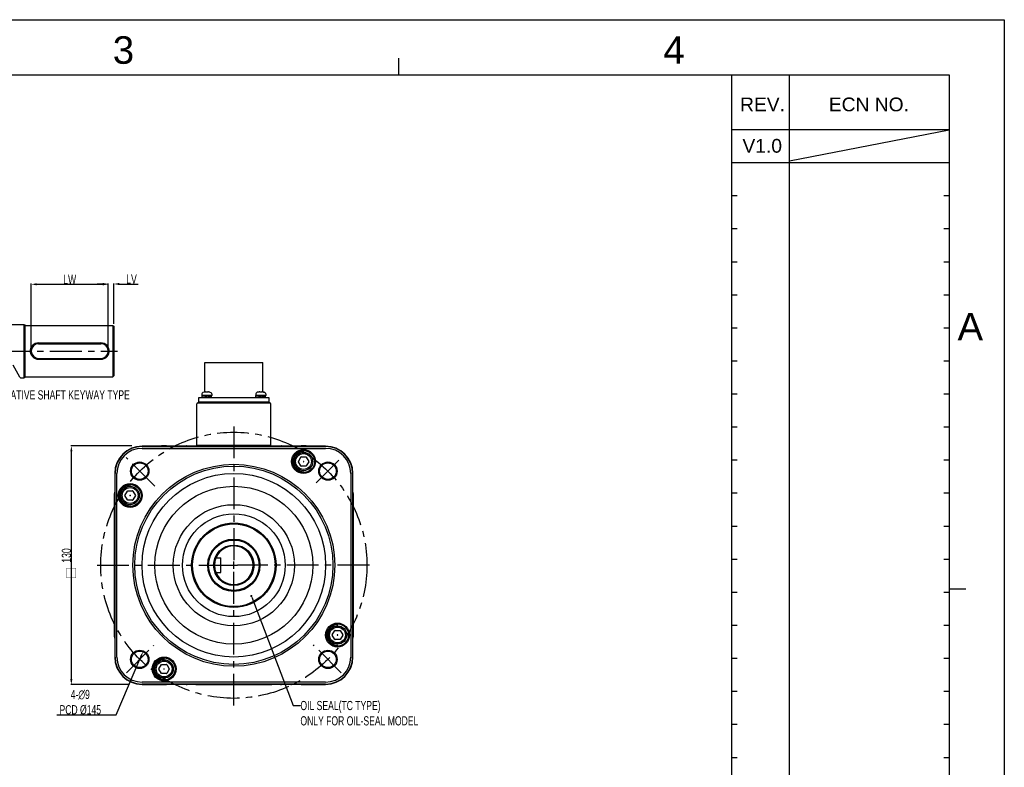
# Model space of a CAD drawing. Header units: millimetres. Extents: x -95 to 535, y -111 to 334.
# Tile 17 of 17: x 267 to 535, y 131 to 334. Entities that reach past the tile are written whole.
import ezdxf
from ezdxf.enums import TextEntityAlignment as Align

# ---------------------------------------------------------------- set-up
doc = ezdxf.new("R2010")
doc.units = ezdxf.units.MM
doc.header["$LTSCALE"] = 23.1
doc.header["$PDMODE"] = 3
doc.header["$PDSIZE"] = 0.3125
doc.linetypes.add('CENTER', pattern=[0.6, 0.375, -0.075, 0.075, -0.075])
doc.layers.get('0').update_dxf_attribs({"linetype": 'CONTINUOUS'})
doc.layers.get('Defpoints').update_dxf_attribs({"linetype": 'CONTINUOUS'})
for name, color, linetype in [('02___PRT_ALL_AXES', 7, 'CONTINUOUS'), ('3_ALL_AXES', 7, 'CONTINUOUS'), ('7_ALL_FEATURES', 7, 'CONTINUOUS'), ('AXS', 7, 'CONTINUOUS'), ('DEFAULT_1', 7, 'CENTER'), ('DIM', 6, 'CONTINUOUS'), ('DRAWING FRAME', 1, 'CONTINUOUS')]:
    doc.layers.add(name, color=color, linetype=linetype)
doc.styles.add('ARIAL', font='ARIAL.TTF')
doc.styles.get("Standard").update_dxf_attribs({"font": 'txt', "width": 0.7})
doc.dimstyles.new('DIMSTYLE_1', dxfattribs={"dimtxt": 2.5, "dimasz": 1.5, "dimexe": 0.18, "dimexo": 0.0625, "dimgap": 0.09, "dimtad": 1, "dimlfac": 2, "dimdsep": 46, "dimtxsty": 'Standard', "dimblk": '_FILLED', "dimblk1": '_FILLED', "dimblk2": '_FILLED', "dimcen": 0.09, "dimadec": 0, "dimazin": 0, "dimtp": 0.01, "dimtm": 0.01, "dimtfac": 1, "dimtofl": 0, "dimtmove": 0, "dimatfit": 3, "dimldrblk": '_FILLED', "dimfxl": 0, "dimtolj": 1, "dimarcsym": 0})
doc.dimstyles.new('DIMSTYLE_2', dxfattribs={"dimtxt": 2.5, "dimasz": 1.5, "dimexe": 0.18, "dimexo": 0.0625, "dimgap": 0.09, "dimtad": 1, "dimtih": 1, "dimtoh": 1, "dimlfac": 2, "dimdsep": 46, "dimtxsty": 'Standard', "dimblk": '_FILLED', "dimblk1": '_FILLED', "dimblk2": '_FILLED', "dimcen": 0.09, "dimadec": 0, "dimazin": 0, "dimtp": 0.01, "dimtm": 0.01, "dimtfac": 1, "dimtofl": 0, "dimtmove": 0, "dimatfit": 3, "dimldrblk": '_FILLED', "dimfxl": 0, "dimtolj": 1, "dimarcsym": 0})

# ---------------------------------------------------------------- blocks, each defined once
blk = doc.blocks.new('_FILLED')
at = {"color": 0, "linetype": 'ByBlock'}
blk.add_solid([(0, 0), (-1, 0.2), (-1, -0.2)], dxfattribs=at)
blk = doc.blocks.new('*D108')
at = {"color": 0, "linetype": 'Continuous', "lineweight": -2}
for p, q in [((297.73, 218.31), (281.08, 218.31)), ((281.26, 154.81), (281.26, 216.81)), ((297.02, 153.31), (281.08, 153.31))]:
    blk.add_line(p, q, dxfattribs=at)
at = {"layer": 'Defpoints', "color": 0, "linetype": 'Continuous'}
for p in [(281.26, 218.31), (297.79, 218.31), (297.09, 153.31)]:
    blk.add_point(p, dxfattribs=at)
at = {"color": 0, "linetype": 'Continuous', "lineweight": -2, "xscale": 1.5, "yscale": 1.5, "zscale": 1.5}
for p, rotation in [((281.26, 218.31), 90), ((281.26, 153.31), 270)]:
    blk.add_blockref('_FILLED', p, dxfattribs=dict(at, rotation=rotation))
at = {"color": 0, "linetype": 'Continuous', "insert": (279.92, 188.46), "char_height": 2.5, "attachment_point": 5, "rotation": 90}
blk.add_mtext('\\A1;130', dxfattribs=at)
blk = doc.blocks.new('*D110')
at = {"color": 0, "linetype": 'Continuous', "lineweight": -2}
for p, q in [((293.48, 145.07), (300.19, 160.86)), ((277.27, 145.07), (293.48, 145.07))]:
    blk.add_line(p, q, dxfattribs=at)
at = {"layer": 'Defpoints', "color": 0, "linetype": 'Continuous'}
for p in [(300.77, 162.24), (299.01, 158.1)]:
    blk.add_point(p, dxfattribs=at)
at = {"color": 0, "linetype": 'Continuous', "lineweight": -2, "xscale": 1.5, "yscale": 1.5, "zscale": 1.5, "rotation": 66.98435904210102}
blk.add_blockref('_FILLED', (300.77, 162.24), dxfattribs=at)
at = {"color": 0, "linetype": 'Continuous', "insert": (283.69, 148.49), "char_height": 2.5, "attachment_point": 5}
blk.add_mtext('\\A1;4-∅9\\PPCD %%c145', dxfattribs=at)
blk = doc.blocks.new('*D117')
at = {"color": 0, "linetype": 'Continuous', "lineweight": -2}
for p, q in [((270.32, 244.8), (270.32, 262.51)), ((271.82, 262.33), (289.82, 262.33)), ((291.32, 244.8), (291.32, 262.51))]:
    blk.add_line(p, q, dxfattribs=at)
at = {"layer": 'Defpoints', "color": 0, "linetype": 'Continuous'}
for p in [(291.32, 262.33), (270.32, 244.74), (291.32, 244.74)]:
    blk.add_point(p, dxfattribs=at)
at = {"color": 0, "linetype": 'Continuous', "lineweight": -2, "xscale": 1.5, "yscale": 1.5, "zscale": 1.5, "rotation": 180}
blk.add_blockref('_FILLED', (270.32, 262.33), dxfattribs=at)
at = {"color": 0, "linetype": 'Continuous', "lineweight": -2, "xscale": 1.5, "yscale": 1.5, "zscale": 1.5}
blk.add_blockref('_FILLED', (291.32, 262.33), dxfattribs=at)
at = {"color": 0, "linetype": 'Continuous', "insert": (280.82, 263.67), "char_height": 2.5, "attachment_point": 5}
blk.add_mtext('\\A1;LW', dxfattribs=at)
blk = doc.blocks.new('*D118')
at = {"color": 0, "linetype": 'Continuous', "lineweight": -2}
for p, q in [((289.82, 262.41), (288.32, 262.41)), ((291.32, 244.8), (291.32, 262.59)), ((292.82, 251.55), (292.82, 262.59)), ((294.32, 262.41), (299.5, 262.41))]:
    blk.add_line(p, q, dxfattribs=at)
at = {"layer": 'Defpoints', "color": 0, "linetype": 'Continuous'}
for p in [(291.32, 262.41), (292.82, 251.49), (291.32, 244.74)]:
    blk.add_point(p, dxfattribs=at)
at = {"color": 0, "linetype": 'Continuous', "lineweight": -2, "xscale": 1.5, "yscale": 1.5, "zscale": 1.5}
blk.add_blockref('_FILLED', (291.32, 262.41), dxfattribs=at)
at = {"color": 0, "linetype": 'Continuous', "lineweight": -2, "xscale": 1.5, "yscale": 1.5, "zscale": 1.5, "rotation": 180}
blk.add_blockref('_FILLED', (292.82, 262.41), dxfattribs=at)
at = {"color": 0, "linetype": 'Continuous', "insert": (297.66, 263.75), "char_height": 2.5, "attachment_point": 5}
blk.add_mtext('\\A1;LV', dxfattribs=at)

msp = doc.modelspace()

# ---------------------------------------------------------------- linework, layer by layer
at = {"color": 7, "linetype": 'Continuous'}
for p, q in [((264.8286, 251.3877), (268.3168, 251.3877)), ((268.3168, 251.3877), (268.3168, 236.8877)), ((268.3168, 251.3877), (268.5668, 251.2627)), ((268.5668, 251.2627), (268.5668, 237.0127)), ((292.5668, 251.1377), (292.5668, 237.1377)), ((292.5668, 251.1377), (292.8168, 250.8877)), ((292.8168, 250.8876), (292.8168, 237.3877)), ((272.3168, 246.3745), (289.3168, 246.3745)), ((272.3168, 246.1377), (289.3168, 246.1377)), ((272.3168, 242.1377), (289.3168, 242.1377)), ((272.3168, 241.9008), (289.3168, 241.9008)), ((267.2052, 237.0393), (265.4455, 240.2665)), ((267.386, 236.8877), (267.2052, 237.0393)), ((267.386, 236.8877), (268.3168, 236.8877)), ((268.3168, 236.8877), (268.5668, 237.0127)), ((292.5668, 237.1377), (292.8168, 237.3877)), ((316.8351, 232.4958), (316.8121, 232.0556)), ((319.5621, 232.0556), (316.8121, 232.0556)), ((317.4112, 232.9536), (317.088, 232.8471)), ((317.4399, 232.9545), (317.4384, 232.9543)), ((317.4732, 232.9599), (317.4578, 232.9573)), ((317.4896, 232.963), (317.472, 232.9597)), ((317.5091, 232.9667), (317.4892, 232.9629)), ((317.5284, 232.9706), (317.5089, 232.9667)), ((317.8393, 233.0153), (317.8738, 233.0123)), ((317.8738, 233.0123), (317.8788, 233.0108)), ((317.9113, 232.9984), (317.8788, 233.0108)), ((317.9541, 232.9758), (317.9104, 232.9987)), ((317.978, 232.9595), (317.9533, 232.9763)), ((317.9781, 232.9595), (317.9762, 232.9599)), ((317.9898, 232.9574), (317.9781, 232.9595)), ((318.0567, 232.9542), (318.0293, 232.9543)), ((318.1398, 232.9566), (318.0557, 232.9542)), ((318.2366, 232.9566), (318.1385, 232.9566)), ((318.3962, 232.9595), (318.3839, 232.9573)), ((318.4208, 232.9763), (318.3961, 232.9595)), ((318.4637, 232.9987), (318.42, 232.9758)), ((318.4954, 233.0108), (318.4629, 232.9984)), ((318.5003, 233.0123), (318.4953, 233.0108)), ((318.5348, 233.0153), (318.5003, 233.0123)), ((318.6314, 233.0053), (318.5348, 233.0153)), ((318.9247, 232.9559), (318.9188, 232.9568)), ((318.9386, 232.954), (318.9356, 232.9543)), ((318.9629, 232.9536), (319.2861, 232.8471)), ((319.539, 232.4958), (319.5621, 232.0556)), ((331.5151, 232.4958), (331.4921, 232.0556)), ((334.2421, 232.0556), (331.4921, 232.0556)), ((332.1405, 232.9577), (332.1303, 232.956)), ((332.1509, 232.9595), (332.1391, 232.9575)), ((332.1627, 232.9617), (332.1497, 232.9593)), ((332.176, 232.9642), (332.1619, 232.9615)), ((332.1905, 232.967), (332.1756, 232.9641)), ((332.2084, 232.9706), (332.1906, 232.967)), ((332.594, 232.9972), (332.5588, 233.0108)), ((332.6325, 232.9768), (332.5938, 232.9972)), ((332.6579, 232.9595), (332.6324, 232.9768)), ((332.6588, 232.9593), (332.6567, 232.9598)), ((332.7178, 232.9541), (332.6978, 232.9548)), ((332.7399, 232.9543), (332.7178, 232.9541)), ((332.7491, 232.9546), (332.7399, 232.9543)), ((332.8254, 232.9567), (332.7491, 232.9546)), ((332.9095, 232.9567), (332.825, 232.9567)), ((332.9851, 232.9546), (332.9091, 232.9567)), ((332.9951, 232.9543), (332.9851, 232.9546)), ((333.0532, 232.9561), (333.0364, 232.9548)), ((333.0663, 232.9577), (333.0532, 232.9561)), ((333.1018, 232.9769), (333.0762, 232.9596)), ((333.1404, 232.9973), (333.1017, 232.9768)), ((333.1754, 233.0108), (333.1403, 232.9972)), ((333.3167, 233.0046), (333.2148, 233.0153)), ((333.5438, 232.9669), (333.5257, 232.9706)), ((333.5585, 232.9641), (333.5435, 232.967)), ((333.5718, 232.9616), (333.5585, 232.9641)), ((333.5838, 232.9594), (333.5608, 232.9637)), ((333.5942, 232.9576), (333.5718, 232.9616)), ((333.6022, 232.9563), (333.5909, 232.9582)), ((333.6067, 232.9556), (333.5942, 232.9576)), ((333.6186, 232.954), (333.6156, 232.9543)), ((333.6429, 232.9536), (333.9661, 232.8471)), ((334.219, 232.4958), (334.2421, 232.0556)), ((315.4771, 218.5556), (315.4771, 229.8056)), ((315.7271, 230.0556), (335.3271, 230.0556)), ((335.5771, 218.5556), (335.5771, 229.8056)), ((306.0271, 218.2489), (300.5271, 218.2489)), ((300.5271, 218.1573), (350.5271, 218.1573)), ((300.5271, 217.6485), (350.5271, 217.6485)), ((307.1702, 218.3056), (306.0271, 218.3056)), ((306.0271, 218.2969), (345.0271, 218.2969)), ((309.9202, 218.3056), (309.8839, 218.3056)), ((312.6339, 218.3056), (338.4202, 218.3056)), ((315.4771, 218.5556), (335.5771, 218.5556)), ((315.5271, 218.3556), (315.5271, 218.3806)), ((315.5271, 218.3806), (335.5271, 218.3806)), ((315.5271, 218.3556), (335.5271, 218.3556)), ((335.5271, 218.3556), (335.5271, 218.3806)), ((341.1702, 218.3056), (341.1339, 218.3056)), ((345.0271, 218.3056), (343.8839, 218.3056)), ((350.5271, 218.2489), (345.0271, 218.2489)), ((343.1036, 214.0943), (343.782, 215.2693)), ((343.847, 215.3068), (345.2037, 215.3068)), ((344.5254, 216.5461), (344.5254, 216.8568)), ((345.2687, 215.2693), (345.9471, 214.0943)), ((343.782, 212.8443), (343.1036, 214.0193)), ((345.2037, 212.8068), (343.847, 212.8068)), ((344.4882, 214.0924), (344.4759, 214.0712)), ((344.4759, 214.0424), (344.4882, 214.0212)), ((344.5376, 214.1068), (344.5131, 214.1068)), ((344.5131, 214.0068), (344.5376, 214.0068)), ((344.5748, 214.0712), (344.5625, 214.0924)), ((344.5625, 214.0212), (344.5748, 214.0424)), ((345.9471, 214.0193), (345.2687, 212.8443)), ((293.0838, 210.8056), (293.0838, 205.3056)), ((293.1754, 160.8056), (293.1754, 210.8056)), ((293.6842, 160.8056), (293.6842, 210.8056)), ((357.37, 210.8056), (357.37, 160.8056)), ((357.8787, 210.8056), (357.8787, 160.8056)), ((357.9703, 205.3056), (357.9703, 210.8056)), ((297.2759, 207.2933), (297.2759, 207.6039)), ((293.0271, 205.3056), (293.0271, 204.1625)), ((293.0358, 166.3056), (293.0358, 205.3056)), ((295.8542, 204.8414), (296.5326, 206.0164)), ((296.5326, 203.5914), (295.8542, 204.7664)), ((296.5975, 206.0539), (297.9543, 206.0539)), ((297.2387, 204.8395), (297.2265, 204.8184)), ((297.2265, 204.7895), (297.2387, 204.7684)), ((297.2881, 204.8539), (297.2637, 204.8539)), ((297.2637, 204.7539), (297.2881, 204.7539)), ((297.3253, 204.8184), (297.3131, 204.8395)), ((297.3131, 204.7684), (297.3253, 204.7895)), ((298.0193, 206.0164), (298.6976, 204.8414)), ((298.6976, 204.7664), (298.0193, 203.5914)), ((358.0183, 205.3056), (358.0183, 166.3056)), ((358.0271, 204.1625), (358.0271, 205.3056)), ((293.0271, 201.4488), (293.0271, 201.4125)), ((297.9543, 203.5539), (296.5975, 203.5539)), ((358.0271, 201.4125), (358.0271, 201.4488)), ((293.0271, 198.6988), (293.0271, 198.5516)), ((358.0271, 198.5516), (358.0271, 198.6988)), ((293.0271, 196.0597), (293.0271, 175.5516)), ((358.0271, 175.5516), (358.0271, 196.0597)), ((320.6475, 187.8056), (320.4988, 188.0342)), ((320.6475, 187.8056), (322.0271, 187.8056)), ((322.0271, 183.8056), (322.0271, 187.8056)), ((324.527, 185.8056), (326.5271, 185.8056)), ((325.5271, 184.8056), (325.5271, 186.8057)), ((320.6475, 183.8056), (320.4988, 183.5771)), ((320.6475, 183.8056), (322.0271, 183.8056)), ((330.4068, 177.1384), (341.667, 147.6011)), ((293.0271, 173.0597), (293.0271, 172.9125)), ((358.0271, 172.9125), (358.0271, 173.0597)), ((293.0271, 170.1988), (293.0271, 170.1625)), ((353.7782, 169.2967), (353.7782, 169.6074)), ((358.0271, 170.1625), (358.0271, 170.1988)), ((293.0271, 167.4488), (293.0271, 166.3056)), ((352.3565, 166.8449), (353.0349, 168.0199)), ((353.0349, 165.5949), (352.3565, 166.7699)), ((353.0998, 168.0574), (354.4566, 168.0574)), ((353.741, 166.8429), (353.7288, 166.8218)), ((353.7288, 166.7929), (353.741, 166.7718)), ((353.7904, 166.8574), (353.766, 166.8574)), ((353.766, 166.7574), (353.7904, 166.7574)), ((353.8276, 166.8218), (353.8154, 166.8429)), ((353.8154, 166.7718), (353.8276, 166.7929)), ((354.5215, 168.0199), (355.1999, 166.8449)), ((355.1999, 166.7699), (354.5215, 165.5949)), ((358.0271, 166.3056), (358.0271, 167.4488)), ((293.0838, 166.3056), (293.0838, 160.8056)), ((354.4566, 165.5574), (353.0998, 165.5574)), ((357.9703, 160.8056), (357.9703, 166.3056)), ((305.107, 157.592), (305.7854, 158.767)), ((305.8504, 158.8045), (307.2071, 158.8045)), ((306.5288, 160.0438), (306.5288, 160.3545)), ((307.2721, 158.767), (307.9505, 157.592)), ((305.7854, 156.342), (305.107, 157.517)), ((307.2071, 156.3045), (305.8504, 156.3045)), ((306.4916, 157.5901), (306.4794, 157.5689)), ((306.4794, 157.5401), (306.4916, 157.5189)), ((306.541, 157.6045), (306.5165, 157.6045)), ((306.5165, 157.5045), (306.541, 157.5045)), ((306.5782, 157.5689), (306.566, 157.5901)), ((306.566, 157.5189), (306.5782, 157.5401)), ((307.9505, 157.517), (307.2721, 156.342)), ((350.5271, 153.9627), (300.5271, 153.9627)), ((350.5271, 153.454), (300.5271, 153.454)), ((300.5271, 153.3624), (306.0271, 153.3624)), ((345.0271, 153.3144), (306.0271, 153.3144)), ((306.0271, 153.3056), (307.1702, 153.3056)), ((309.8839, 153.3056), (309.9202, 153.3056)), ((312.6339, 153.3056), (312.7811, 153.3056)), ((315.273, 153.3056), (335.7811, 153.3056)), ((338.273, 153.3056), (338.4202, 153.3056)), ((341.1339, 153.3056), (341.1702, 153.3056)), ((343.8839, 153.3056), (345.0271, 153.3056)), ((345.0271, 153.3624), (350.5271, 153.3624)), ((341.667, 147.6011), (343.667, 147.6011))]:
    msp.add_line(p, q, dxfattribs=at)
for points in [[(272.3168, 246.3745), (271.8495, 246.3264), (271.403, 246.184), (270.9928, 245.9504), (270.6382, 245.6326), (270.3616, 245.2501), (270.1737, 244.8229), (270.0788, 244.3691), (270.0788, 243.9062), (270.1737, 243.4524), (270.3616, 243.0253), (270.6382, 242.6427), (270.9928, 242.3249), (271.403, 242.0913), (271.8495, 241.9489), (272.3168, 241.9008)], [(289.3168, 241.9008), (289.7841, 241.9489), (290.2307, 242.0913), (290.6409, 242.3249), (290.9955, 242.6427), (291.272, 243.0253), (291.46, 243.4524), (291.5549, 243.9062), (291.5549, 244.3691), (291.46, 244.8229), (291.272, 245.2501), (290.9955, 245.6326), (290.6409, 245.9504), (290.2307, 246.184), (289.7842, 246.3264), (289.3168, 246.3745)], [(317.4578, 232.9573), (317.4468, 232.9555), (317.4393, 232.9544), (317.4365, 232.9541)], [(317.8393, 233.0153), (317.745, 233.0055), (317.624, 232.9881), (317.5284, 232.9706)], [(318.03, 232.9543), (318.0068, 232.9555), (317.9893, 232.9575)], [(318.3442, 232.9543), (318.3174, 232.9542), (318.2366, 232.9566)], [(318.3848, 232.9575), (318.366, 232.9554), (318.3433, 232.9543)], [(318.3992, 232.9603), (318.3996, 232.9604), (318.3962, 232.9595)], [(318.8457, 232.9706), (318.7524, 232.9878), (318.6314, 233.0053)], [(318.8808, 232.9637), (318.8624, 232.9672), (318.8457, 232.9706)], [(318.9307, 232.955), (318.9222, 232.9563), (318.9109, 232.9582), (318.8971, 232.9606), (318.8808, 232.9637)], [(318.938, 232.954), (318.9385, 232.954), (318.9365, 232.9542), (318.9307, 232.955)], [(332.1317, 232.9562), (332.1233, 232.955), (332.1183, 232.9543), (332.1164, 232.954)], [(332.5193, 233.0153), (332.4181, 233.0047), (332.3092, 232.989), (332.2084, 232.9706)], [(332.5193, 233.0153), (332.5427, 233.0146), (332.5587, 233.0109)], [(332.5414, 233.0147), (332.5279, 233.0157), (332.5195, 233.0154)], [(332.6979, 232.9548), (332.681, 232.9561), (332.6678, 232.9577), (332.6588, 232.9593)], [(333.0365, 232.9548), (333.0169, 232.9541), (332.9951, 232.9543)], [(333.0796, 232.9604), (333.0752, 232.9593), (333.0662, 232.9577)], [(333.2148, 233.0153), (333.1914, 233.0146), (333.1754, 233.0109)], [(333.5257, 232.9706), (333.4256, 232.9889), (333.3167, 233.0046)], [(333.6172, 232.954), (333.6182, 232.954), (333.6181, 232.954), (333.6152, 232.9543), (333.61, 232.9551), (333.6022, 232.9563)]]:
    msp.add_lwpolyline(points, dxfattribs=at)
at = {"color": 7, "linetype": 'Continuous', "const_width": 0.1}
msp.add_lwpolyline([(282.5089, 182.3988), (282.5089, 185.003), (279.9047, 185.003), (279.9047, 182.3988), (282.5089, 182.3988)], dxfattribs=at)
at = {"color": 7, "linetype": 'Continuous', "const_width": 0.3}
msp.add_lwpolyline([(330.1499, 177.4187, 1), (330.4499, 177.4187, 1)], format="xyb", close=True, dxfattribs=at)
at = {"color": 7, "linetype": 'Continuous'}
for centre, radius in [((344.5254, 214.0568), 3.25), ((344.5254, 214.0568), 3), ((344.5254, 214.0568), 2.5), ((344.5254, 214.0568), 2.155), ((299.8944, 211.4383), 2.5), ((299.8944, 211.4383), 2.25), ((325.5271, 185.8056), 27.5), ((325.5271, 185.8056), 27), ((351.1597, 211.4383), 2.5), ((351.1597, 211.4383), 2.25), ((325.5271, 185.8056), 25), ((297.2759, 204.8039), 3.25), ((297.2759, 204.8039), 3), ((297.2759, 204.8039), 2.5), ((297.2759, 204.8039), 2.155), ((325.5271, 185.8056), 21.5), ((325.5271, 185.8056), 16.5), ((325.5271, 185.8056), 14), ((325.5271, 185.8056), 11.5), ((325.5271, 185.8056), 11.25), ((325.5271, 185.8056), 7), ((325.5271, 185.8056), 6.875), ((325.5271, 185.8056), 5.5), ((353.7782, 166.8074), 3.25), ((353.7782, 166.8074), 3), ((353.7782, 166.8074), 2.5), ((353.7782, 166.8074), 2.155), ((299.8944, 160.173), 2.5), ((299.8944, 160.173), 2.25), ((351.1597, 160.173), 2.5), ((351.1597, 160.173), 2.25), ((306.5288, 157.5545), 3.25), ((306.5288, 157.5545), 3), ((306.5288, 157.5545), 2.5), ((306.5288, 157.5545), 2.155)]:
    msp.add_circle(centre, radius, dxfattribs=at)
for centre, radius, start, end in [((272.3168, 244.1377), 2, 90, 270), ((289.3168, 244.1377), 2, 270, 90), ((317.2346, 232.4749), 0.4, 111.489952, 177), ((317.4371, 232.857), 0.1, 80.728638, 104.988234), ((318.9371, 232.857), 0.1, 75.011766, 95.984616), ((319.1395, 232.4749), 0.4, 3, 68.510048), ((331.9146, 232.4749), 0.4, 111.489952, 177), ((332.8671, 230.0556), 3, 104.988234, 111.489952), ((332.1171, 232.857), 0.1, 84.016076, 104.988234), ((333.6171, 232.857), 0.1, 75.011766, 95.986658), ((332.8671, 230.0556), 3, 68.510048, 75.011766), ((333.8195, 232.4749), 0.4, 3, 68.510048), ((315.7271, 229.8056), 0.25, 90, 180), ((335.3271, 229.8056), 0.25, 0, 90), ((300.5271, 210.8056), 7.4433, 90, 180), ((300.5271, 210.8056), 7.3516, 90, 180), ((300.5271, 210.8056), 6.8429, 90, 180), ((306.0271, 215.8056), 2.5, 90, 98.345309), ((306.0271, 215.8056), 2.4913, 90, 97.086346), ((307.1702, 217.8056), 0.5, 83.732563, 90), ((309.8839, 217.8056), 0.5, 90, 96.286114), ((309.9202, 217.8056), 0.5, 83.732563, 90), ((312.6339, 217.8056), 0.5, 90, 96.286114), ((338.4202, 217.8056), 0.5, 83.713886, 90), ((341.1339, 217.8056), 0.5, 90, 96.267437), ((341.1702, 217.8056), 0.5, 83.713886, 90), ((343.8839, 217.8056), 0.5, 90, 96.267437), ((345.0271, 215.8056), 2.5, 81.654691, 90), ((345.0271, 215.8056), 2.4913, 82.913654, 90), ((350.5271, 210.8056), 7.4433, 0, 90), ((350.5271, 210.8056), 7.3516, 0, 90), ((350.5271, 210.8056), 6.8429, 0, 90), ((343.847, 215.2318), 0.075, 90, 150), ((345.2037, 215.2318), 0.075, 30, 90), ((343.1686, 214.0568), 0.075, 150, 210), ((343.847, 212.8818), 0.075, 210, 270), ((345.2037, 212.8818), 0.075, 270, 330), ((345.8821, 214.0568), 0.075, 330, 30), ((295.5271, 205.3056), 2.5, 171.654691, 180), ((293.5271, 204.1625), 0.5, 180, 186.267437), ((295.5271, 205.3056), 2.4913, 172.913654, 180), ((295.9191, 204.8039), 0.075, 150, 210), ((296.5975, 205.9789), 0.075, 90, 150), ((297.9543, 205.9789), 0.075, 30, 90), ((298.6327, 204.8039), 0.075, 330, 30), ((355.5271, 205.3056), 2.4913, 0, 7.086346), ((355.5271, 205.3056), 2.5, 0, 8.345309), ((357.5271, 204.1625), 0.5, 353.732563, 0), ((293.5271, 201.4488), 0.5, 173.713886, 180), ((293.5271, 201.4125), 0.5, 180, 186.267437), ((296.5975, 203.6289), 0.075, 210, 270), ((297.9543, 203.6289), 0.075, 270, 330), ((357.5271, 201.4488), 0.5, 0, 6.286114), ((357.5271, 201.4125), 0.5, 353.732563, 0), ((293.5271, 198.6988), 0.5, 173.713886, 180), ((293.5271, 198.5516), 0.5, 180, 186.267437), ((357.5271, 198.6988), 0.5, 0, 6.286114), ((357.5271, 198.5516), 0.5, 353.732563, 0), ((293.5271, 196.0597), 0.5, 173.713886, 180), ((357.5271, 196.0597), 0.5, 0, 6.286114), ((325.5271, 185.8056), 5.25, 202.392688, 157.607312), ((293.5271, 175.5516), 0.5, 180, 186.286114), ((357.5271, 175.5516), 0.5, 353.713886, 0), ((293.5271, 173.0597), 0.5, 173.732563, 180), ((293.5271, 172.9125), 0.5, 180, 186.286114), ((357.5271, 173.0597), 0.5, 0, 6.267437), ((357.5271, 172.9125), 0.5, 353.713886, 0), ((293.5271, 170.1988), 0.5, 173.732563, 180), ((293.5271, 170.1625), 0.5, 180, 186.286114), ((357.5271, 170.1988), 0.5, 0, 6.267437), ((357.5271, 170.1625), 0.5, 353.713886, 0), ((293.5271, 167.4488), 0.5, 173.732563, 180), ((352.4214, 166.8074), 0.075, 150, 210), ((353.0998, 167.9824), 0.075, 90, 150), ((354.4566, 167.9824), 0.075, 30, 90), ((355.135, 166.8074), 0.075, 330, 30), ((357.5271, 167.4488), 0.5, 0, 6.267437), ((295.5271, 166.3056), 2.5, 180, 188.345309), ((295.5271, 166.3056), 2.4913, 180, 187.086346), ((353.0998, 165.6324), 0.075, 210, 270), ((354.4566, 165.6324), 0.075, 270, 330), ((355.5271, 166.3056), 2.4913, 352.913654, 0), ((355.5271, 166.3056), 2.5, 351.654691, 0), ((300.5271, 160.8056), 7.4433, 180, 270), ((300.5271, 160.8056), 7.3516, 180, 270), ((300.5271, 160.8056), 6.8429, 180, 270), ((305.8504, 158.7295), 0.075, 90, 150), ((307.2071, 158.7295), 0.075, 30, 90), ((350.5271, 160.8056), 7.4433, 270, 0), ((350.5271, 160.8056), 7.3516, 270, 0), ((350.5271, 160.8056), 6.8429, 270, 0), ((305.172, 157.5545), 0.075, 150, 210), ((305.8504, 156.3795), 0.075, 210, 270), ((307.2071, 156.3795), 0.075, 270, 330), ((307.8855, 157.5545), 0.075, 330, 30), ((306.0271, 155.8056), 2.5, 261.654691, 270), ((306.0271, 155.8056), 2.4913, 262.913654, 270), ((307.1702, 153.8056), 0.5, 270, 276.267437), ((309.8839, 153.8056), 0.5, 263.713886, 270), ((309.9202, 153.8056), 0.5, 270, 276.267437), ((312.6339, 153.8056), 0.5, 263.713886, 270), ((312.7811, 153.8056), 0.5, 270, 276.267437), ((315.273, 153.8056), 0.5, 263.713886, 270), ((335.7811, 153.8056), 0.5, 270, 276.286114), ((338.273, 153.8056), 0.5, 263.732563, 270), ((338.4202, 153.8056), 0.5, 270, 276.286114), ((341.1339, 153.8056), 0.5, 263.732563, 270), ((341.1702, 153.8056), 0.5, 270, 276.286114), ((343.8839, 153.8056), 0.5, 263.732563, 270), ((345.0271, 155.8056), 2.4913, 270, 277.086346), ((345.0271, 155.8056), 2.5, 270, 278.345309)]:
    msp.add_arc(centre, radius, start, end, dxfattribs=at)
for points, start_tangent, end_tangent in [([(344.5254, 216.8568), (344.3186, 216.8491), (344.1129, 216.8262), (343.9095, 216.7882), (343.7095, 216.7353), (343.5139, 216.6677), (343.3238, 216.5859), (343.1403, 216.4902), (342.9644, 216.3813), (342.797, 216.2597), (342.639, 216.126), (342.4913, 215.981), (342.3548, 215.8256), (342.2301, 215.6604), (342.1179, 215.4866), (342.0189, 215.3049), (341.9336, 215.1163), (341.8624, 214.922), (341.8058, 214.723), (341.764, 214.5203), (341.7373, 214.3151), (341.7258, 214.1085), (341.7297, 213.9016), (341.7487, 213.6956), (341.783, 213.4915), (341.8322, 213.2905), (341.8962, 213.0937), (341.9745, 212.9022), (342.0667, 212.717), (342.1724, 212.539), (342.2909, 212.3694), (342.4216, 212.209), (342.5638, 212.0587), (342.7168, 211.9193), (342.8796, 211.7915), (343.0513, 211.6762), (343.2312, 211.5738), (343.4181, 211.485), (343.611, 211.4103), (343.809, 211.35), (344.0109, 211.3045), (344.2155, 211.274), (344.4219, 211.2587), (344.6288, 211.2587)], (-1, 0), (0.99931706, 0.0369515)), ([(344.4759, 214.0712), (344.4723, 214.0619), (344.4723, 214.0519), (344.4759, 214.0424)], (-0.5, -0.8660254), (0.5, -0.8660254)), ([(344.5131, 214.1068), (344.5033, 214.1053), (344.4946, 214.1003), (344.4882, 214.0924)], (-1, 0), (-0.5, -0.8660254)), ([(344.4882, 214.0212), (344.4944, 214.0134), (344.503, 214.0084), (344.5131, 214.0068)], (0.5, -0.8660254), (1, 0)), ([(344.5625, 214.0924), (344.5563, 214.1001), (344.5477, 214.1052), (344.5376, 214.1068)], (-0.5, 0.8660254), (-1, 0)), ([(344.5376, 214.0068), (344.5474, 214.0083), (344.5561, 214.0132), (344.5625, 214.0212)], (1, 0), (0.5, 0.8660254)), ([(344.5748, 214.0424), (344.5784, 214.0519), (344.5784, 214.0619), (344.5748, 214.0712)], (0.5, 0.8660254), (-0.5, 0.8660254)), ([(297.2759, 207.6039), (297.0691, 207.5963), (296.8635, 207.5734), (296.6601, 207.5354), (296.46, 207.4824), (296.2644, 207.4149), (296.0744, 207.333), (295.8909, 207.2374), (295.7149, 207.1285), (295.5475, 207.0068), (295.3896, 206.8732), (295.2419, 206.7282), (295.1053, 206.5727), (294.9806, 206.4076), (294.8685, 206.2337), (294.7695, 206.052), (294.6841, 205.8635), (294.613, 205.6692), (294.5563, 205.4702), (294.5146, 205.2675), (294.4879, 205.0623), (294.4764, 204.8557), (294.4802, 204.6488), (294.4993, 204.4427), (294.5336, 204.2387), (294.5828, 204.0377), (294.6468, 203.8409), (294.7251, 203.6493), (294.8173, 203.4641), (294.923, 203.2862), (295.0415, 203.1166), (295.1722, 202.9562), (295.3144, 202.8058), (295.4673, 202.6664), (295.6301, 202.5387), (295.8019, 202.4233), (295.9817, 202.321), (296.1687, 202.2322), (296.3616, 202.1574), (296.5596, 202.0971), (296.7614, 202.0516), (296.9661, 202.0211), (297.1725, 202.0059), (297.3794, 202.0059)], (-1, 0), (0.99931706, 0.0369515)), ([(297.2265, 204.8184), (297.2229, 204.8091), (297.2228, 204.7991), (297.2265, 204.7895)], (-0.5, -0.8660254), (0.5, -0.8660254)), ([(297.2637, 204.8539), (297.2538, 204.8524), (297.2452, 204.8475), (297.2387, 204.8395)], (-1, 0), (-0.5, -0.8660254)), ([(297.2387, 204.7684), (297.245, 204.7606), (297.2536, 204.7556), (297.2637, 204.7539)], (0.5, -0.8660254), (1, 0)), ([(297.3131, 204.8395), (297.3069, 204.8473), (297.2983, 204.8523), (297.2881, 204.8539)], (-0.5, 0.8660254), (-1, 0)), ([(297.2881, 204.7539), (297.298, 204.7555), (297.3066, 204.7604), (297.3131, 204.7684)], (1, 0), (0.5, 0.8660254)), ([(297.3253, 204.7895), (297.329, 204.7991), (297.3289, 204.8091), (297.3253, 204.8184)], (0.5, 0.8660254), (-0.5, 0.8660254)), ([(320.6474, 187.8056), (320.6307, 187.7591)], (0.9999857, 0.00534714), (-0.54850877, -0.8361448)), ([(320.6307, 187.7591), (320.5833, 187.6217), (320.5136, 187.3994), (320.4343, 187.1033), (320.362, 186.7585), (320.3086, 186.3861), (320.2806, 186.0003), (320.2806, 185.611), (320.3086, 185.2253), (320.362, 184.8528), (320.4343, 184.508), (320.5136, 184.2119), (320.5833, 183.9896), (320.6307, 183.8522), (320.6474, 183.8056)], (-0.54850877, -0.8361448), (-0.99998573, 0.00534284)), ([(353.7782, 169.6074), (353.5714, 169.5997), (353.3658, 169.5768), (353.1623, 169.5388), (352.9623, 169.4858), (352.7667, 169.4183), (352.5767, 169.3364), (352.3932, 169.2408), (352.2172, 169.1319), (352.0498, 169.0102), (351.8918, 168.8766), (351.7442, 168.7316), (351.6076, 168.5761), (351.4829, 168.411), (351.3708, 168.2371), (351.2717, 168.0554), (351.1864, 167.8669), (351.1152, 167.6726), (351.0586, 167.4736), (351.0168, 167.2709), (350.9901, 167.0657), (350.9787, 166.8591), (350.9825, 166.6522), (351.0016, 166.4462), (351.0358, 166.2421), (351.0851, 166.0411), (351.149, 165.8443), (351.2273, 165.6528), (351.3196, 165.4675), (351.4252, 165.2896), (351.5437, 165.12), (351.6745, 164.9596), (351.8167, 164.8092), (351.9696, 164.6698), (352.1324, 164.5421), (352.3042, 164.4267), (352.484, 164.3244), (352.6709, 164.2356), (352.8639, 164.1608), (353.0618, 164.1005), (353.2637, 164.055), (353.4684, 164.0245), (353.6747, 164.0093), (353.8817, 164.0093)], (-1, 0), (0.99931706, 0.0369515)), ([(353.7288, 166.8218), (353.7252, 166.8125), (353.7251, 166.8025), (353.7288, 166.7929)], (-0.5, -0.8660254), (0.5, -0.8660254)), ([(353.766, 166.8574), (353.7561, 166.8558), (353.7475, 166.8509), (353.741, 166.8429)], (-1, 0), (-0.5, -0.8660254)), ([(353.741, 166.7718), (353.7473, 166.764), (353.7559, 166.759), (353.766, 166.7574)], (0.5, -0.8660254), (1, 0)), ([(353.8154, 166.8429), (353.8091, 166.8507), (353.8005, 166.8557), (353.7904, 166.8574)], (-0.5, 0.8660254), (-1, 0)), ([(353.7904, 166.7574), (353.8003, 166.7589), (353.8089, 166.7638), (353.8154, 166.7718)], (1, 0), (0.5, 0.8660254)), ([(353.8276, 166.7929), (353.8313, 166.8025), (353.8312, 166.8125), (353.8276, 166.8218)], (0.5, 0.8660254), (-0.5, 0.8660254)), ([(306.5288, 160.3545), (306.322, 160.3469), (306.1163, 160.324), (305.9129, 160.2859), (305.7129, 160.233), (305.5173, 160.1654), (305.3272, 160.0836), (305.1437, 159.988), (304.9678, 159.879), (304.8004, 159.7574), (304.6424, 159.6237), (304.4947, 159.4788), (304.3582, 159.3233), (304.2335, 159.1582), (304.1213, 158.9843), (304.0223, 158.8026), (303.937, 158.6141), (303.8658, 158.4198), (303.8092, 158.2207), (303.7674, 158.0181), (303.7407, 157.8129), (303.7292, 157.6062), (303.7331, 157.3994), (303.7522, 157.1933), (303.7864, 156.9892), (303.8357, 156.7883), (303.8996, 156.5914), (303.9779, 156.3999), (304.0701, 156.2147), (304.1758, 156.0368), (304.2943, 155.8671), (304.425, 155.7067), (304.5672, 155.5564), (304.7202, 155.417), (304.883, 155.2893), (305.0548, 155.1739), (305.2346, 155.0715), (305.4215, 154.9827), (305.6145, 154.908), (305.8124, 154.8477), (306.0143, 154.8022), (306.2189, 154.7717), (306.4253, 154.7564), (306.6322, 154.7564)], (-1, 0), (0.99931706, 0.0369515)), ([(306.4794, 157.5689), (306.4757, 157.5596), (306.4757, 157.5497), (306.4794, 157.5401)], (-0.5, -0.8660254), (0.5, -0.8660254)), ([(306.5165, 157.6045), (306.5067, 157.603), (306.498, 157.598), (306.4916, 157.5901)], (-1, 0), (-0.5, -0.8660254)), ([(306.4916, 157.5189), (306.4978, 157.5111), (306.5064, 157.5061), (306.5165, 157.5045)], (0.5, -0.8660254), (1, 0)), ([(306.566, 157.5901), (306.5597, 157.5979), (306.5511, 157.6029), (306.541, 157.6045)], (-0.5, 0.8660254), (-1, 0)), ([(306.541, 157.5045), (306.5508, 157.506), (306.5595, 157.511), (306.566, 157.5189)], (1, 0), (0.5, 0.8660254)), ([(306.5782, 157.5401), (306.5818, 157.5497), (306.5818, 157.5596), (306.5782, 157.5689)], (0.5, 0.8660254), (-0.5, 0.8660254))]:
    msp.add_spline(points, degree=3, dxfattribs=dict(at, start_tangent=start_tangent, end_tangent=end_tangent))
at = {"layer": '02___PRT_ALL_AXES', "color": 7, "linetype": 'Continuous'}
for p, q in [((268.5668, 251.1377), (292.5668, 251.1377)), ((268.5668, 237.1377), (292.5668, 237.1377))]:
    msp.add_line(p, q, dxfattribs=at)
for radius in [11.25, 7.125]:
    msp.add_circle((325.5271, 185.8056), radius, dxfattribs=at)
at = {"layer": '3_ALL_AXES', "color": 7, "linetype": 'Continuous'}
for p, q in [((317.5896, 232.9818), (317.5896, 241.0256)), ((317.5896, 241.0256), (333.4646, 241.0256)), ((333.4646, 232.9818), (333.4646, 241.0256))]:
    msp.add_line(p, q, dxfattribs=at)
at = {"layer": '7_ALL_FEATURES', "color": 7, "linetype": 'Continuous'}
for p, q in [((316.0021, 230.3056), (316.0021, 231.5006)), ((316.0021, 231.5006), (335.0521, 231.5006)), ((316.8871, 231.8306), (316.8871, 232.0556)), ((316.9868, 231.8306), (316.8871, 231.8306)), ((316.8871, 231.5006), (316.8871, 231.8056)), ((317.4371, 232.0556), (317.4371, 231.8665)), ((319.4871, 231.6306), (319.4871, 232.0056)), ((331.5671, 231.8306), (331.5671, 232.0556)), ((331.6668, 231.8306), (331.5671, 231.8306)), ((331.5671, 231.5006), (331.5671, 231.8056)), ((332.1171, 232.0556), (332.1171, 231.8665)), ((334.1671, 231.6306), (334.1671, 232.0056)), ((335.0521, 231.5006), (335.0521, 230.3056)), ((316.0021, 230.3056), (335.0521, 230.3056)), ((316.0271, 230.0556), (316.0271, 230.3056)), ((335.0271, 230.3056), (335.0271, 230.0556)), ((316.0271, 218.3806), (316.0271, 218.5556)), ((316.0271, 218.3056), (316.0271, 218.3556)), ((335.0271, 218.5556), (335.0271, 218.3806)), ((335.0271, 218.3556), (335.0271, 218.3056))]:
    msp.add_line(p, q, dxfattribs=at)
for points, start_tangent, end_tangent in [([(318.1871, 231.9056), (318.1396, 231.9033), (318.0449, 231.8987), (317.9509, 231.894), (317.8582, 231.8894), (317.7673, 231.8847), (317.6786, 231.8801), (317.5926, 231.8754), (317.5098, 231.8708), (317.4306, 231.8661), (317.3555, 231.8615), (317.2848, 231.8568), (317.2189, 231.8522), (317.1581, 231.8475), (317.1029, 231.8429), (317.0534, 231.8382), (317.01, 231.8336), (316.9728, 231.8289), (316.9422, 231.8242), (316.9182, 231.8196), (316.9009, 231.8149), (316.8905, 231.8103), (316.8871, 231.8056)], (-0.99880308, -0.04891217), (0, -1)), ([(316.8871, 231.8306), (316.8905, 231.826), (316.9009, 231.8213), (316.9127, 231.818)], (0, -1), (0.96917391, -0.24637764)), ([(318.001, 231.5215), (317.9509, 231.519), (317.8582, 231.5144), (317.7673, 231.5097), (317.6786, 231.5051), (317.5969, 231.5006)], (-0.99877811, -0.04941954), (-0.99849313, -0.05487687)), ([(318.0008, 231.5147), (317.9418, 231.5094), (317.8755, 231.5034), (317.8469, 231.5007)], (-0.99618284, -0.08729115), (-0.99549551, -0.09480873)), ([(318.0102, 231.5155), (318.0008, 231.5147)], (-0.99620718, -0.08701296), (-0.99618284, -0.08729115)), ([(318.1871, 231.5306), (318.1396, 231.5283), (318.0449, 231.5237), (318.001, 231.5215)], (-0.99880308, -0.04891217), (-0.99877811, -0.04941954)), ([(318.1871, 231.5306), (318.1514, 231.5276), (318.0803, 231.5216), (318.0102, 231.5155)], (-0.99641681, -0.08457863), (-0.99620718, -0.08701295)), ([(318.9371, 232.0056), (318.9337, 231.9996), (318.9235, 231.9935), (318.9067, 231.9875), (318.8833, 231.9814), (318.8537, 231.9753), (318.818, 231.9693), (318.7766, 231.9632), (318.7299, 231.9572), (318.6782, 231.9511), (318.6221, 231.945), (318.5621, 231.939), (318.4986, 231.9329), (318.4324, 231.9269), (318.3639, 231.9208), (318.2938, 231.9147), (318.2227, 231.9087), (318.1871, 231.9056)], (0, -1), (-0.99641681, -0.08457863)), ([(319.4871, 232.0056), (319.4836, 232.001), (319.4732, 231.9963), (319.456, 231.9917), (319.4319, 231.987), (319.4013, 231.9824), (319.3641, 231.9777), (319.3207, 231.9731), (319.2713, 231.9684), (319.216, 231.9638), (319.1553, 231.9591), (319.0894, 231.9545), (319.0186, 231.9498), (318.9435, 231.9452), (318.8643, 231.9405), (318.7815, 231.9359), (318.6955, 231.9312), (318.6068, 231.9266), (318.5159, 231.9219), (318.4232, 231.9173), (318.3292, 231.9126), (318.2345, 231.908), (318.1871, 231.9056)], (0, -1), (-0.99880308, -0.04891217)), ([(319.4871, 231.6306), (319.4836, 231.626), (319.4732, 231.6213), (319.456, 231.6167), (319.4319, 231.612), (319.4013, 231.6074), (319.3641, 231.6027), (319.3207, 231.5981), (319.2713, 231.5934), (319.216, 231.5888), (319.1553, 231.5841), (319.0894, 231.5795), (319.0186, 231.5748), (318.9435, 231.5702), (318.8643, 231.5655), (318.7815, 231.5609), (318.6955, 231.5562), (318.6068, 231.5516), (318.5159, 231.5469), (318.4232, 231.5423), (318.3292, 231.5376), (318.2345, 231.533), (318.1871, 231.5306)], (0, -1), (-0.99880308, -0.04891217)), ([(319.1058, 232.0557), (319.1553, 232.0522), (319.216, 232.0475), (319.2713, 232.0429), (319.3207, 232.0382), (319.3641, 232.0336), (319.4013, 232.0289), (319.4319, 232.0242), (319.456, 232.0196), (319.4732, 232.0149), (319.4836, 232.0103), (319.4871, 232.0056)], (0.99761316, -0.06905063), (0, -1)), ([(332.8671, 231.9056), (332.8196, 231.9033), (332.7249, 231.8987), (332.6309, 231.894), (332.5382, 231.8894), (332.4473, 231.8847), (332.3586, 231.8801), (332.2726, 231.8754), (332.1898, 231.8708), (332.1106, 231.8661), (332.0355, 231.8615), (331.9648, 231.8568), (331.8989, 231.8522), (331.8381, 231.8475), (331.7829, 231.8429), (331.7334, 231.8382), (331.69, 231.8336), (331.6528, 231.8289), (331.6222, 231.8242), (331.5982, 231.8196), (331.5809, 231.8149), (331.5705, 231.8103), (331.5671, 231.8056)], (-0.99880308, -0.04891217), (0, -1)), ([(331.5671, 231.8306), (331.5705, 231.826), (331.5809, 231.8213), (331.5927, 231.818)], (0, -1), (0.96917391, -0.24637764)), ([(332.8671, 231.5306), (332.8196, 231.5283), (332.7249, 231.5237), (332.6309, 231.519), (332.5382, 231.5144), (332.4473, 231.5097), (332.3586, 231.5051), (332.2769, 231.5006)], (-0.99880308, -0.04891217), (-0.99849313, -0.05487687)), ([(332.8671, 231.5306), (332.8314, 231.5276), (332.7603, 231.5216), (332.6902, 231.5155), (332.6218, 231.5094), (332.5555, 231.5034), (332.5269, 231.5007)], (-0.99641681, -0.08457863), (-0.99549551, -0.09480873)), ([(333.6171, 232.0056), (333.6137, 231.9996), (333.6035, 231.9935), (333.5867, 231.9875), (333.5633, 231.9814), (333.5337, 231.9753), (333.498, 231.9693), (333.4566, 231.9632), (333.4099, 231.9572), (333.3582, 231.9511), (333.3021, 231.945), (333.2421, 231.939), (333.1786, 231.9329), (333.1124, 231.9269), (333.0439, 231.9208), (332.9738, 231.9147), (332.9027, 231.9087), (332.8671, 231.9056)], (0, -1), (-0.99641681, -0.08457863)), ([(334.1671, 232.0056), (334.1636, 232.001), (334.1532, 231.9963), (334.136, 231.9917), (334.1119, 231.987), (334.0813, 231.9824), (334.0441, 231.9777), (334.0007, 231.9731), (333.9513, 231.9684), (333.896, 231.9638), (333.8353, 231.9591), (333.7694, 231.9545), (333.6986, 231.9498), (333.6235, 231.9452), (333.5443, 231.9405), (333.4615, 231.9359), (333.3755, 231.9312), (333.2868, 231.9266), (333.1959, 231.9219), (333.1032, 231.9173), (333.0092, 231.9126), (332.9145, 231.908), (332.8671, 231.9056)], (0, -1), (-0.99880308, -0.04891217)), ([(334.1671, 231.6306), (334.1636, 231.626), (334.1532, 231.6213), (334.136, 231.6167), (334.1119, 231.612), (334.0813, 231.6074), (334.0441, 231.6027), (334.0007, 231.5981), (333.9513, 231.5934), (333.896, 231.5888), (333.8353, 231.5841), (333.7694, 231.5795), (333.6986, 231.5748), (333.6235, 231.5702), (333.5443, 231.5655), (333.4615, 231.5609), (333.3755, 231.5562), (333.2868, 231.5516), (333.1959, 231.5469), (333.1032, 231.5423), (333.0092, 231.5376), (332.9145, 231.533), (332.8671, 231.5306)], (0, -1), (-0.99880308, -0.04891217)), ([(333.7858, 232.0557), (333.8353, 232.0522), (333.896, 232.0475), (333.9513, 232.0429), (334.0007, 232.0382), (334.0441, 232.0336), (334.0813, 232.0289), (334.1119, 232.0242), (334.136, 232.0196), (334.1532, 232.0149), (334.1636, 232.0103), (334.1671, 232.0056)], (0.99761316, -0.06905063), (0, -1))]:
    msp.add_spline(points, degree=3, dxfattribs=dict(at, start_tangent=start_tangent, end_tangent=end_tangent))
at = {"layer": 'AXS', "color": 7, "linetype": 'Continuous'}
for p, q in [((317.4371, 232.0556), (317.4371, 231.8665)), ((318.9371, 232.0556), (318.9371, 232.0056)), ((318.9371, 231.5698), (318.9371, 231.5006)), ((332.1171, 232.0556), (332.1171, 231.8665)), ((333.6171, 232.0556), (333.6171, 232.0056)), ((333.6171, 231.5698), (333.6171, 231.5006))]:
    msp.add_line(p, q, dxfattribs=at)
at = {"layer": 'DEFAULT_1', "color": 7, "linetype": 'CENTER'}
for p, q in [((261.5668, 244.1377), (293.8168, 244.1377)), ((325.5271, 223.6044), (325.5271, 186.8057)), ((304.0198, 207.3129), (296.1507, 215.182)), ((347.9815, 208.2601), (354.9034, 215.182)), ((288.2487, 185.8056), (324.527, 185.8056)), ((362.4746, 185.8056), (326.5271, 185.8056)), ((325.5271, 147.5991), (325.5271, 184.8056)), ((296.264, 156.5426), (303.7301, 164.0087)), ((354.7992, 156.5335), (347.2256, 164.1071))]:
    msp.add_line(p, q, dxfattribs=at)
msp.add_circle((325.5271, 185.8056), 36.2501, dxfattribs=at)
at = {"layer": 'DRAWING FRAME', "color": 4}
for p, q in [((-94.5553, 334.3981), (535.4447, 334.3981)), ((535.4447, 334.3981), (535.4447, -111.1019)), ((535.4447, 334.3981), (535.4447, -111.1019))]:
    msp.add_line(p, q, dxfattribs=at)
at = {"layer": 'DRAWING FRAME', "color": 3}
for p, q in [((370.4447, 319.3981), (370.4447, 323.8981)), ((-79.5553, 319.3981), (520.4447, 319.3981)), ((461.1947, -28.6019), (461.1947, 319.3981)), ((476.9447, -28.6019), (476.9447, 319.3981)), ((520.4447, 319.3981), (520.4447, -96.1019)), ((520.4447, 304.3981), (461.1947, 304.3981)), ((476.9447, 295.9981), (520.4447, 304.3981)), ((520.4447, 295.3981), (461.1947, 295.3981)), ((462.6947, 286.3981), (461.1947, 286.3981)), ((520.4447, 286.3981), (518.9447, 286.3981)), ((462.6947, 277.3981), (461.1947, 277.3981)), ((520.4447, 277.3981), (518.9447, 277.3981)), ((462.6947, 268.3981), (461.1947, 268.3981)), ((520.4447, 268.3981), (518.9447, 268.3981)), ((462.6947, 259.3981), (461.1947, 259.3981)), ((520.4447, 259.3981), (518.9447, 259.3981)), ((462.6947, 250.3981), (461.1947, 250.3981)), ((520.4447, 250.3981), (518.9447, 250.3981)), ((462.6947, 241.3981), (461.1947, 241.3981)), ((520.4447, 241.3981), (518.9447, 241.3981)), ((462.6947, 232.3981), (461.1947, 232.3981)), ((520.4447, 232.3981), (518.9447, 232.3981)), ((462.6947, 223.3981), (461.1947, 223.3981)), ((520.4447, 223.3981), (518.9447, 223.3981)), ((462.6947, 214.3981), (461.1947, 214.3981)), ((520.4447, 214.3981), (518.9447, 214.3981)), ((462.6947, 205.3981), (461.1947, 205.3981)), ((520.4447, 205.3981), (518.9447, 205.3981)), ((462.6947, 196.3981), (461.1947, 196.3981)), ((520.4447, 196.3981), (518.9447, 196.3981)), ((462.6947, 187.3981), (461.1947, 187.3981)), ((520.4447, 187.3981), (518.9447, 187.3981)), ((462.6947, 178.3981), (461.1947, 178.3981)), ((520.4447, 178.3981), (518.9447, 178.3981)), ((520.4447, 179.3981), (524.9447, 179.3981)), ((520.4447, 179.3981), (524.9447, 179.3981)), ((462.6947, 169.3981), (461.1947, 169.3981)), ((520.4447, 169.3981), (518.9447, 169.3981)), ((462.6947, 160.3981), (461.1947, 160.3981)), ((520.4447, 160.3981), (518.9447, 160.3981)), ((462.6947, 151.3981), (461.1947, 151.3981)), ((520.4447, 151.3981), (518.9447, 151.3981)), ((462.6947, 142.3981), (461.1947, 142.3981)), ((520.4447, 142.3981), (518.9447, 142.3981)), ((462.6947, 133.3981), (461.1947, 133.3981)), ((520.4447, 133.3981), (518.9447, 133.3981))]:
    msp.add_line(p, q, dxfattribs=at)

# ---------------------------------------------------------------- texts
at = {"color": 7, "linetype": 'Continuous', "width": 0.7}
msp.add_text('ALTERNATIVE SHAFT KEYWAY TYPE', height=2.5, dxfattribs=at).set_placement((255.4442, 230.9578))
at = {"color": 7, "linetype": 'Continuous', "lineweight": 0, "insert": (343.667, 148.8511), "char_height": 2.5, "width": 40.25, "attachment_point": 1}
msp.add_mtext('OIL SEAL(TC TYPE)\\PONLY FOR OIL-SEAL MODEL', dxfattribs=at)
at = {"layer": 'DIM', "style": 'ARIAL'}
msp.add_text('V1.0', height=3.75, dxfattribs=at).set_placement((464.1025, 298.1712))
at = {"layer": 'DRAWING FRAME', "color": 1, "style": 'ARIAL'}
for s, p in [('3', (295.4536, 326.1411)), ('4', (445.4536, 326.1411)), ('A', (526.1821, 250.7911))]:
    msp.add_text(s, height=7.5, dxfattribs=at).set_placement(p, align=Align.MIDDLE)
for s, p in [('REV.', (463.4573, 309.4471)), ('ECN NO.', (487.6321, 309.4471))]:
    msp.add_text(s, height=3.75, dxfattribs=at).set_placement(p)

# ---------------------------------------------------------------- dimensions: what is measured, and where the dimension line sits
at = {"color": 7, "linetype": 'Continuous'}
dim = msp.add_linear_dim(base=(291.3168, 262.3326), p1=(270.3168, 244.7377), p2=(291.3168, 244.7377), text='LW', dimstyle='DIMSTYLE_1', dxfattribs=at)
dim.commit()
dim.dimension.update_dxf_attribs({"geometry": '*D117', "text_midpoint": (280.8168, 262.3326), "dimtype": 160})
dim = msp.add_linear_dim(base=(291.3168, 262.4149), p1=(292.8168, 251.4877), p2=(291.3168, 244.7377), angle=180, text='LV', dimstyle='DIMSTYLE_1', dxfattribs=at)
dim.commit()
dim.dimension.update_dxf_attribs({"geometry": '*D118', "text_midpoint": (297.6568, 262.4149), "dimtype": 160})
dim = msp.add_linear_dim(base=(281.2589, 218.3056), p1=(297.0857, 153.3056), p2=(297.7927, 218.3056), angle=90, dimstyle='DIMSTYLE_1', dxfattribs=at)
dim.commit()
dim.dimension.update_dxf_attribs({"geometry": '*D108', "text_midpoint": (281.2589, 188.4613), "dimtype": 160})
dim = msp.add_diameter_dim_2p(p1=(299.0147, 158.1021), p2=(300.7741, 162.2439), text='4-<>\\PPCD %%c145', dimstyle='DIMSTYLE_2', dxfattribs=at)
dim.commit()
dim.dimension.update_dxf_attribs({"geometry": '*D110', "text_midpoint": (283.6871, 145.0701), "dimtype": 163})

doc.saveas('drawing.dxf')
